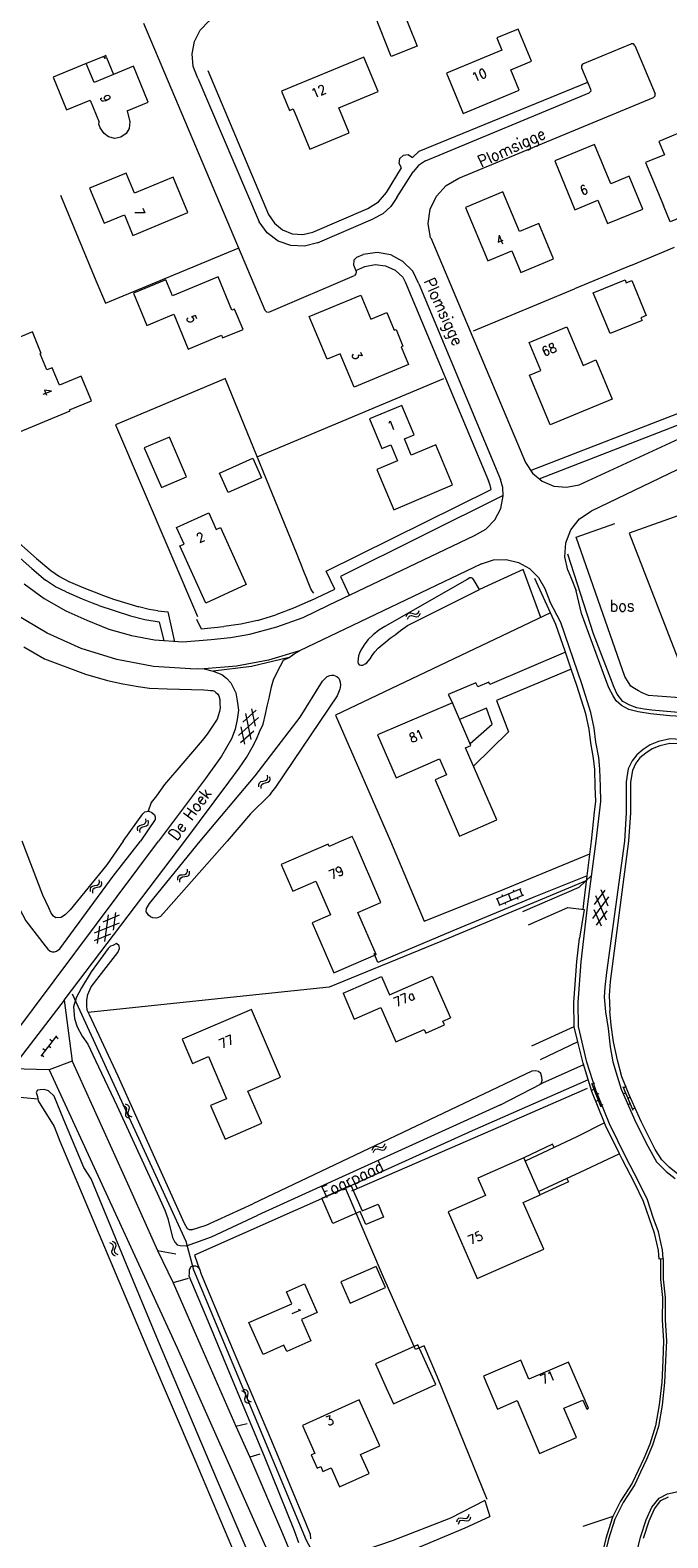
# Model space of a CAD drawing. Header units: metres. Extents: x 189705 to 199106, y 581686 to 588448.
# Tile 170 of 256: x 194497 to 194606, y 583380 to 583639. Entities that reach past the tile are written whole.
import ezdxf

# ---------------------------------------------------------------- set-up
doc = ezdxf.new("R2010")
doc.units = ezdxf.units.M
doc.layers.add('B-WA-OG-GBKN-G', color=7, linetype='Continuous', lineweight=18)
doc.styles.add('Style-STANDARD', font='STANDARD.shx')

msp = doc.modelspace()

# ---------------------------------------------------------------- linework, layer by layer
at = {"layer": 'B-WA-OG-GBKN-G'}
for p, q in [((194561.453, 583538.626), (194561.62, 583538.998)), ((194561.62, 583538.998), (194561.853, 583539.228)), ((194561.662, 583538.176), (194561.832, 583538.546)), ((194561.832, 583538.546), (194562.068, 583538.775)), ((194561.853, 583539.228), (194562.19, 583539.264)), ((194562.068, 583538.775), (194562.392, 583538.811)), ((194562.19, 583539.264), (194562.582, 583539.157)), ((194562.392, 583538.811), (194562.794, 583538.708)), ((194562.582, 583539.157), (194562.976, 583539.051)), ((194562.794, 583538.708), (194563.187, 583538.599)), ((194562.976, 583539.051), (194563.304, 583539.084)), ((194563.187, 583538.599), (194563.514, 583538.632)), ((194563.304, 583539.084), (194563.546, 583539.318)), ((194563.514, 583538.632), (194563.756, 583538.867)), ((194563.546, 583539.318), (194563.715, 583539.69)), ((194563.756, 583538.867), (194563.925, 583539.24)), ((194535.643, 583522.533), (194533.36, 583520.505)), ((194535.543, 583519.781), (194534.929, 583522.77)), ((194536.034, 583521.262), (194532.598, 583518.209)), ((194533.703, 583516.697), (194533.088, 583519.685)), ((194534.779, 583517.483), (194533.852, 583521.986)), ((194535.269, 583518.96), (194532.989, 583516.934)), ((194536.106, 583509.755), (194536.204, 583510.067)), ((194536.134, 583509.348), (194536.106, 583509.755)), ((194536.204, 583510.067), (194536.484, 583510.258)), ((194536.484, 583510.258), (194536.88, 583510.349)), ((194536.506, 583509.456), (194536.606, 583509.769)), ((194536.531, 583509.05), (194536.506, 583509.456)), ((194536.606, 583509.769), (194536.875, 583509.953)), ((194536.875, 583509.953), (194537.278, 583510.052)), ((194536.88, 583510.349), (194537.278, 583510.441)), ((194537.278, 583510.441), (194537.551, 583510.624)), ((194537.278, 583510.052), (194537.677, 583510.141)), ((194537.551, 583510.624), (194537.655, 583510.944)), ((194537.655, 583510.944), (194537.629, 583511.352)), ((194537.677, 583510.141), (194537.95, 583510.324)), ((194537.95, 583510.324), (194538.052, 583510.646)), ((194538.052, 583510.646), (194538.026, 583511.054)), ((194515.255, 583502.174), (194515.33, 583502.492)), ((194515.31, 583501.77), (194515.255, 583502.174)), ((194515.33, 583502.492), (194515.595, 583502.702)), ((194515.595, 583502.702), (194515.985, 583502.82)), ((194515.674, 583501.904), (194515.752, 583502.223)), ((194515.727, 583501.5), (194515.674, 583501.904)), ((194515.752, 583502.223), (194516.008, 583502.426)), ((194515.985, 583502.82), (194516.375, 583502.94)), ((194516.008, 583502.426), (194516.403, 583502.552)), ((194516.375, 583502.94), (194516.635, 583503.141)), ((194516.403, 583502.552), (194516.794, 583502.668)), ((194516.635, 583503.141), (194516.716, 583503.468)), ((194516.716, 583503.468), (194516.662, 583503.873)), ((194516.794, 583502.668), (194517.054, 583502.87)), ((194517.054, 583502.87), (194517.133, 583503.198)), ((194517.133, 583503.198), (194517.079, 583503.603)), ((194522.172, 583493.324), (194522.181, 583493.731)), ((194522.181, 583493.731), (194522.306, 583494.033)), ((194522.306, 583494.033), (194522.602, 583494.198)), ((194522.552, 583493.397), (194522.68, 583493.7)), ((194522.602, 583494.198), (194523.006, 583494.252)), ((194522.68, 583493.7), (194522.965, 583493.859)), ((194522.965, 583493.859), (194523.375, 583493.92)), ((194523.006, 583494.252), (194523.41, 583494.307)), ((194523.375, 583493.92), (194523.78, 583493.972)), ((194523.41, 583494.307), (194523.699, 583494.465)), ((194523.699, 583494.465), (194523.832, 583494.774)), ((194523.78, 583493.972), (194524.069, 583494.13)), ((194523.832, 583494.774), (194523.843, 583495.183)), ((194524.069, 583494.13), (194524.2, 583494.441)), ((194524.2, 583494.441), (194524.211, 583494.849)), ((194507.143, 583491.782), (194507.241, 583492.094)), ((194507.17, 583491.375), (194507.143, 583491.782)), ((194507.241, 583492.094), (194507.521, 583492.285)), ((194507.521, 583492.285), (194507.918, 583492.375)), ((194507.543, 583491.483), (194507.643, 583491.796)), ((194507.567, 583491.076), (194507.543, 583491.483)), ((194507.643, 583491.796), (194507.913, 583491.98)), ((194507.913, 583491.98), (194508.316, 583492.077)), ((194507.918, 583492.375), (194508.316, 583492.466)), ((194508.316, 583492.466), (194508.59, 583492.649)), ((194508.316, 583492.077), (194508.714, 583492.166)), ((194508.59, 583492.649), (194508.694, 583492.969)), ((194508.694, 583492.969), (194508.668, 583493.377)), ((194508.714, 583492.166), (194508.988, 583492.349)), ((194508.988, 583492.349), (194509.09, 583492.67)), ((194509.09, 583492.67), (194509.065, 583493.078)), ((194522.54, 583492.99), (194522.552, 583493.397)), ((194581.166, 583491.831), (194576.932, 583490.032)), ((194580.014, 583491.341), (194579.896, 583491.617)), ((194581.451, 583490.648), (194580.982, 583491.753)), ((194593.856, 583489.144), (194595.679, 583491.59)), ((194594.931, 583491.678), (194596.139, 583488.877)), ((194577.586, 583489.006), (194577.117, 583490.11)), ((194581.635, 583490.727), (194577.402, 583488.927)), ((194578.083, 583490.521), (194577.966, 583490.797)), ((194578.578, 583489.101), (194578.46, 583489.377)), ((194579.519, 583489.827), (194579.049, 583490.931)), ((194580.692, 583490), (194580.575, 583490.276)), ((194593.574, 583486.735), (194596.319, 583490.421)), ((194594.037, 583490.69), (194595.857, 583486.468)), ((194512.065, 583485.934), (194507.816, 583484.181)), ((194512.113, 583487.263), (194509.291, 583486.098)), ((194509.636, 583482.778), (194510.242, 583487.336)), ((194511.113, 583484.697), (194511.517, 583487.721)), ((194593.755, 583488.284), (194594.962, 583485.482)), ((194594.215, 583485.57), (194596.039, 583488.019)), ((194510.585, 583484.011), (194507.765, 583482.849)), ((194508.362, 583482.389), (194508.764, 583485.413)), ((194501.326, 583466.513), (194498.599, 583463.06)), ((194500.583, 583465.571), (194500.19, 583465.881)), ((194501.595, 583466.046), (194501.203, 583466.356)), ((194499.116, 583462.907), (194498.723, 583463.217)), ((194499.343, 583464.002), (194498.951, 583464.312)), ((194500.355, 583464.477), (194499.963, 583464.787)), ((194593.325, 583458.415), (194594.908, 583454.31)), ((194593.863, 583458.408), (194593.397, 583458.228)), ((194598.725, 583457.806), (194600.423, 583453.746)), ((194599.264, 583457.814), (194598.803, 583457.621)), ((194513.149, 583454.839), (194513.523, 583454.679)), ((194593.757, 583457.295), (194593.29, 583457.115)), ((194594.477, 583455.429), (194594.01, 583455.249)), ((194594.583, 583456.542), (194594.117, 583456.362)), ((194599.188, 583456.699), (194598.727, 583456.506)), ((194599.96, 583454.853), (194599.499, 583454.661)), ((194600.036, 583455.969), (194599.574, 583455.776)), ((194512.702, 583454.621), (194513.076, 583454.458)), ((194513.076, 583454.458), (194513.309, 583454.227)), ((194513.256, 583453.5), (194513.155, 583453.105)), ((194513.155, 583453.105), (194513.194, 583452.778)), ((194513.194, 583452.778), (194513.434, 583452.541)), ((194513.351, 583453.904), (194513.256, 583453.5)), ((194513.309, 583454.227), (194513.351, 583453.904)), ((194513.434, 583452.541), (194513.81, 583452.38)), ((194513.523, 583454.679), (194513.757, 583454.451)), ((194513.701, 583453.72), (194513.603, 583453.324)), ((194513.603, 583453.324), (194513.642, 583452.997)), ((194513.642, 583452.997), (194513.88, 583452.76)), ((194513.801, 583454.115), (194513.701, 583453.72)), ((194513.757, 583454.451), (194513.801, 583454.115)), ((194513.88, 583452.76), (194514.256, 583452.598)), ((194595.303, 583454.676), (194594.836, 583454.496)), ((194600.807, 583454.124), (194600.346, 583453.931)), ((194555.588, 583446.896), (194555.75, 583447.27)), ((194555.75, 583447.27), (194555.979, 583447.503)), ((194555.969, 583446.822), (194556.201, 583447.054)), ((194555.979, 583447.503), (194556.315, 583447.545)), ((194556.201, 583447.054), (194556.524, 583447.094)), ((194556.315, 583447.545), (194556.709, 583447.444)), ((194556.524, 583447.094), (194556.928, 583446.997)), ((194556.709, 583447.444), (194557.105, 583447.343)), ((194557.105, 583447.343), (194557.432, 583447.381)), ((194557.432, 583447.381), (194557.671, 583447.618)), ((194557.649, 583446.932), (194557.887, 583447.171)), ((194557.671, 583447.618), (194557.834, 583447.993)), ((194557.887, 583447.171), (194558.051, 583447.546)), ((194555.804, 583446.449), (194555.969, 583446.822)), ((194556.928, 583446.997), (194557.322, 583446.894)), ((194557.322, 583446.894), (194557.649, 583446.932)), ((194510.431, 583431.01), (194510.795, 583430.828)), ((194510.795, 583430.828), (194511.016, 583430.585)), ((194510.924, 583429.861), (194510.801, 583429.472)), ((194510.801, 583429.472), (194510.823, 583429.144)), ((194510.823, 583429.144), (194511.05, 583428.894)), ((194510.888, 583431.204), (194511.254, 583431.024)), ((194511.041, 583430.259), (194510.924, 583429.861)), ((194511.016, 583430.585), (194511.041, 583430.259)), ((194511.05, 583428.894), (194511.416, 583428.713)), ((194511.254, 583431.024), (194511.476, 583430.784)), ((194511.38, 583430.057), (194511.26, 583429.667)), ((194511.26, 583429.667), (194511.282, 583429.338)), ((194511.282, 583429.338), (194511.507, 583429.088)), ((194511.501, 583430.446), (194511.38, 583430.057)), ((194511.476, 583430.784), (194511.501, 583430.446)), ((194511.507, 583429.088), (194511.873, 583428.907)), ((194533.548, 583405.77), (194533.932, 583405.632)), ((194533.932, 583405.632), (194534.179, 583405.418)), ((194533.116, 583405.525), (194533.499, 583405.385)), ((194533.499, 583405.385), (194533.745, 583405.169)), ((194533.735, 583404.44), (194533.658, 583404.039)), ((194533.658, 583404.039), (194533.717, 583403.715)), ((194533.717, 583403.715), (194533.97, 583403.493)), ((194533.807, 583404.848), (194533.735, 583404.44)), ((194533.745, 583405.169), (194533.807, 583404.848)), ((194533.97, 583403.493), (194534.355, 583403.354)), ((194534.167, 583404.686), (194534.092, 583404.284)), ((194534.092, 583404.284), (194534.151, 583403.961)), ((194534.151, 583403.961), (194534.403, 583403.737)), ((194534.243, 583405.086), (194534.167, 583404.686)), ((194534.179, 583405.418), (194534.243, 583405.086)), ((194534.403, 583403.737), (194534.787, 583403.598)), ((194570.17, 583382.951), (194570.295, 583383.339)), ((194570.295, 583383.339), (194570.502, 583383.593)), ((194570.427, 583382.527), (194570.556, 583382.913)), ((194570.502, 583383.593), (194570.833, 583383.666)), ((194570.556, 583382.913), (194570.765, 583383.167)), ((194570.765, 583383.167), (194571.083, 583383.238)), ((194570.833, 583383.666), (194571.234, 583383.603)), ((194571.083, 583383.238), (194571.494, 583383.179)), ((194571.234, 583383.603), (194571.638, 583383.54)), ((194571.494, 583383.179), (194571.896, 583383.114)), ((194571.638, 583383.54), (194571.96, 583383.608)), ((194571.896, 583383.114), (194572.218, 583383.182)), ((194571.96, 583383.608), (194572.175, 583383.867)), ((194572.175, 583383.867), (194572.303, 583384.255)), ((194572.218, 583383.182), (194572.433, 583383.442)), ((194572.433, 583383.442), (194572.56, 583383.831))]:
    msp.add_line(p, q, dxfattribs=at)
at = {"layer": 'B-WA-OG-GBKN-G', "flags": 128}
for points in [[(194525.641, 583631.258), (194524.838, 583633.27), (194524.632, 583635.426), (194525.039, 583637.554), (194526.027, 583639.482), (194527.516, 583641.055), (194529.386, 583642.148)], [(194560.504, 583643.83), (194563.338, 583636.721), (194558.893, 583634.949), (194556.058, 583642.058), (194560.504, 583643.83)], [(194516.252, 583640.689), (194537.138, 583591.343)], [(194571.244, 583625.154), (194580.902, 583629.161), (194579.435, 583632.692), (194583.03, 583634.186), (194580.743, 583639.689), (194577.052, 583638.16), (194577.932, 583636.038), (194568.373, 583632.077), (194571.244, 583625.154)], [(194591.838, 583633.69), (194600.125, 583637.116)], [(194600.802, 583636.874), (194600.525, 583637.168), (194600.125, 583637.116)], [(194600.802, 583636.874), (194604.282, 583628.565)], [(194506.44, 583633.743), (194500.725, 583631.401), (194503.027, 583625.793), (194507.109, 583627.468), (194508.678, 583623.646)], [(194509.475, 583634.987), (194506.44, 583633.743)], [(194511.095, 583631.878), (194507.777, 583630.508), (194506.44, 583633.743)], [(194509.892, 583634.812), (194509.771, 583635.108), (194509.475, 583634.987)], [(194509.475, 583634.987), (194509.596, 583634.691), (194509.892, 583634.812)], [(194509.892, 583634.812), (194511.095, 583631.878)], [(194544.858, 583619.033), (194551.642, 583621.856), (194549.854, 583626.123), (194556.658, 583628.92), (194554.182, 583634.867), (194540.009, 583629.005), (194541.384, 583625.679), (194542.003, 583625.935), (194544.858, 583619.033)], [(194513.457, 583625.619), (194517.079, 583627.115), (194514.543, 583633.303), (194511.095, 583631.878)], [(194525.641, 583631.258), (194536.176, 583606.522)], [(194527.314, 583632.547), (194537.802, 583607.776)], [(194591.838, 583633.69), (194591.581, 583633.406), (194591.599, 583633.023)], [(194591.599, 583633.023), (194593.145, 583629.358)], [(194562.539, 583617.619), (194563.669, 583618.668), (194592.674, 583630.532)], [(194564.798, 583616.996), (194592.935, 583628.702)], [(194593.145, 583629.358), (194593.188, 583628.983), (194592.935, 583628.702)], [(194604.003, 583627.916), (194604.264, 583628.188), (194604.282, 583628.565)], [(194570.501, 583614.04), (194604.003, 583627.916)], [(194513.457, 583625.619), (194513.93, 583623.711), (194513.793, 583622.602), (194513.289, 583621.703), (194512.376, 583621.097), (194511.345, 583620.863), (194510.279, 583621.123), (194509.505, 583621.708), (194508.817, 583622.703), (194508.578, 583623.323), (194508.678, 583623.646)], [(194610.755, 583612.51), (194617.314, 583615.228), (194614.972, 583620.904), (194615.618, 583621.17), (194614.076, 583624.908), (194610.378, 583623.381), (194610.645, 583622.734), (194604.903, 583620.363), (194605.862, 583618.048), (194602.642, 583616.715), (194605.697, 583609.335)], [(194593.854, 583619.81), (194587.001, 583616.996), (194590.453, 583608.615), (194594.406, 583610.241), (194596.058, 583606.223), (194602.147, 583608.716), (194599.828, 583614.365), (194596.629, 583613.052), (194593.854, 583619.81)], [(194558.076, 583611.597), (194560.677, 583615.837)], [(194560.677, 583615.837), (194560.231, 583616.573), (194560.344, 583617.426), (194560.966, 583618.021), (194561.823, 583618.097), (194562.539, 583617.619)], [(194564.798, 583616.996), (194563.598, 583616.195), (194562.631, 583615.124)], [(194514.464, 583604.206), (194523.886, 583608.111), (194521.356, 583614.211), (194514.709, 583611.474), (194513.299, 583614.9), (194507.013, 583612.312), (194509.494, 583606.285), (194513.012, 583607.733), (194514.464, 583604.206)], [(194559.874, 583610.693), (194562.631, 583615.124)], [(194565.626, 583603.798), (194565.247, 583606.254), (194565.608, 583608.712), (194566.676, 583610.955), (194568.356, 583612.785), (194570.501, 583614.04)], [(194755.114, 583613.969), (194646.767, 583576.991), (194638.987, 583574.902), (194612.466, 583565.973), (194593.263, 583556.77)], [(194501.98, 583611.13), (194508.08, 583596.45)], [(194554.879, 583608.797), (194556.702, 583609.941), (194558.076, 583611.597)], [(194559.874, 583610.693), (194558.818, 583609.151), (194557.428, 583607.902), (194555.783, 583607.016)], [(194586.793, 583600.151), (194584.272, 583606.236), (194580.948, 583604.852), (194578.102, 583611.685), (194571.634, 583609.011), (194575.47, 583599.799), (194579.64, 583601.522), (194581.171, 583597.815), (194586.793, 583600.151)], [(194610.755, 583612.51), (194612.295, 583608.788), (194606.854, 583606.538), (194605.697, 583609.335)], [(194545.406, 583604.768), (194554.879, 583608.797)], [(194546.216, 583602.928), (194543.955, 583602.34), (194541.621, 583602.445), (194539.421, 583603.232), (194537.551, 583604.633), (194536.176, 583606.522)], [(194537.802, 583607.776), (194538.797, 583606.28), (194540.194, 583605.149), (194541.865, 583604.488), (194543.657, 583604.357), (194545.406, 583604.768)], [(194546.216, 583602.928), (194555.783, 583607.016)], [(194565.675, 583603.776), (194581.953, 583565.137)], [(194468.587, 583600.5), (194482.348, 583567.748), (194484.785, 583562.925), (194485.419, 583561.684), (194486.049, 583560.531), (194486.749, 583559.483), (194487.989, 583557.95), (194490.385, 583555.388), (194493.331, 583552.64), (194497.851, 583548.615), (194500.323, 583546.554)], [(194509.72, 583592.52), (194532.574, 583602.002)], [(194552.975, 583600.476), (194552.443, 583599.916), (194552.414, 583599.145)], [(194552.975, 583600.476), (194554.078, 583600.914)], [(194563.632, 583595.886), (194562.571, 583598.023), (194560.903, 583599.73), (194558.792, 583600.842), (194556.441, 583601.249), (194554.078, 583600.914)], [(194600.1, 583599.02), (194607.59, 583602.15)], [(194552.414, 583599.145), (194552.869, 583597.968)], [(194552.869, 583597.968), (194552.801, 583597.564), (194552.575, 583597.325)], [(194552.799, 583598.147), (194554.369, 583598.819)], [(194554.369, 583598.819), (194556.131, 583599.189), (194557.921, 583598.983), (194559.553, 583598.223), (194560.862, 583596.986)], [(194600.1, 583599.02), (194590.39, 583594.98)], [(194508.08, 583596.45), (194509.72, 583592.52)], [(194520.097, 583596.554), (194514.563, 583594.256), (194516.861, 583588.722), (194521.482, 583590.641), (194523.972, 583584.646), (194529.7, 583587.025), (194529.891, 583586.563), (194533.396, 583588.019), (194531.945, 583591.508), (194531.483, 583591.316), (194529.099, 583597.049), (194521.256, 583593.777), (194520.097, 583596.554)], [(194537.825, 583591.019), (194552.541, 583597.311)], [(194560.862, 583596.986), (194561.258, 583596.187), (194575.632, 583561.987)], [(194563.632, 583595.886), (194577.699, 583562.211)], [(194573.017, 583587.759), (194590.39, 583594.98)], [(194596.512, 583587.315), (194593.636, 583594.342), (194599.099, 583596.578), (194599.314, 583596.053), (194600.252, 583596.437), (194602.72, 583590.409), (194601.829, 583590.044), (194602.023, 583589.571), (194596.512, 583587.315)], [(194544.791, 583590.223), (194553.665, 583593.932), (194555.388, 583589.787), (194558.124, 583590.924), (194559.405, 583587.885), (194559.71, 583588.014), (194560.906, 583585.161), (194560.601, 583585.034), (194561.874, 583581.987), (194552.519, 583578.071), (194550.098, 583583.853), (194547.852, 583582.912), (194544.791, 583590.223)], [(194537.138, 583591.343), (194537.423, 583591.057), (194537.825, 583591.019)], [(194501.824, 583578.455), (194500.592, 583581.438), (194499.667, 583581.056), (194498.522, 583583.83), (194498.706, 583583.906), (194497.171, 583587.623), (194490.682, 583584.913), (194492.196, 583581.21), (194492.473, 583581.325), (194493.621, 583578.554), (194490.379, 583577.211), (194490.962, 583575.742), (194490.469, 583574.862), (194490.279, 583573.868), (194490.481, 583572.914), (194491.03, 583572.072), (194491.849, 583571.491), (194492.82, 583571.238), (194493.457, 583569.81), (194503.655, 583574.023), (194503.575, 583574.217)], [(194582.618, 583585.786), (194589.091, 583588.496), (194591.87, 583581.849), (194594.082, 583582.774), (194596.903, 583576.025), (194586.247, 583571.597), (194582.674, 583580.175), (194584.618, 583580.985), (194582.618, 583585.786)], [(194582.84, 583563.754), (194610.095, 583574.322), (194639.519, 583584.501), (194640.023, 583583.029), (194641.604, 583582.126), (194645.066, 583583.16)], [(194503.575, 583574.217), (194507.349, 583575.754), (194505.573, 583580.003), (194501.824, 583578.455)], [(194530.355, 583579.568), (194511.442, 583571.632), (194525.546, 583538.654)], [(194545.552, 583542.689), (194545.354, 583542.971), (194545.056, 583543.434), (194544.811, 583543.997), (194544.591, 583544.534), (194544.299, 583545.327), (194543.982, 583546.094), (194543.64, 583546.938), (194543.396, 583547.578), (194543.005, 583548.55), (194542.713, 583549.317), (194530.401, 583579.457)], [(194535.845, 583566.129), (194567.933, 583579.588)], [(194584.304, 583562.323), (194610.762, 583572.593), (194630.035, 583579.274), (194630.798, 583577.105)], [(194591.198, 583561.313), (194608.346, 583569.186), (194630.901, 583577.088), (194641.175, 583579.906), (194644.772, 583580.966)], [(194475.206, 583574.145), (194477.335, 583575.007), (194480.959, 583566.464), (194481.439, 583565.5), (194483.861, 583560.764), (194484.74, 583559.19), (194485.446, 583558.144), (194486.763, 583556.566), (194487.779, 583555.434), (194490.09, 583553.135), (194491.679, 583551.689), (194497.088, 583546.921), (194499.44, 583544.904)], [(194569.45, 583561.274), (194566.547, 583568.184), (194562.321, 583566.417), (194561.164, 583569.185), (194562.806, 583569.872), (194560.693, 583574.948), (194555.153, 583572.626), (194557.28, 583567.545), (194558.804, 583568.183), (194559.964, 583565.412), (194556.407, 583563.923), (194559.31, 583557.014), (194569.45, 583561.274)], [(194516.421, 583567.666), (194519.363, 583560.842), (194523.671, 583562.698), (194520.729, 583569.523), (194516.421, 583567.666)], [(194536.57, 583562.53), (194530.863, 583559.966), (194529.355, 583563.323), (194535.062, 583565.887), (194536.57, 583562.53)], [(194581.953, 583565.137), (194583.168, 583563.319), (194584.858, 583561.933), (194586.878, 583561.097), (194589.054, 583560.885), (194591.198, 583561.313)], [(194524.378, 583529.63), (194517.981, 583530.067), (194511.679, 583531.247), (194505.557, 583533.154), (194499.699, 583535.762), (194494.185, 583539.035), (194489.091, 583542.928), (194484.485, 583547.389), (194480.431, 583552.356), (194476.984, 583557.763), (194474.19, 583563.534)], [(194544.943, 583541.373), (194549.177, 583543.378), (194547.694, 583546.437), (194576.073, 583560.514), (194575.886, 583561.219), (194575.61, 583561.972)], [(194578.148, 583559.425), (194578.078, 583560.843), (194577.699, 583562.211)], [(194623.503, 583561.395), (194599.791, 583552.963), (194610.847, 583524.493)], [(194578.158, 583559.437), (194550.165, 583545.551), (194551.668, 583542.302)], [(194573.216, 583552.559), (194575.143, 583553.669), (194576.682, 583555.274), (194577.711, 583557.245), (194578.148, 583559.425)], [(194533.953, 583544.129), (194527.003, 583540.972), (194522.545, 583550.787), (194523.249, 583551.106), (194521.952, 583553.962), (194527.493, 583556.479), (194528.79, 583553.624), (194529.495, 583553.944), (194533.953, 583544.129)], [(194589.284, 583546.608), (194588.744, 583548.939), (194588.919, 583551.326), (194589.791, 583553.554), (194591.284, 583555.425), (194593.263, 583556.77)], [(194610.847, 583524.493), (194603.148, 583525.08), (194602.037, 583525.53), (194601.408, 583525.896), (194600.703, 583526.289), (194600.1, 583526.68), (194599.678, 583527.296), (194599.085, 583528.348), (194590.684, 583552.298), (194597.331, 583554.673)], [(194548.078, 583540.593), (194573.216, 583552.559)], [(194574.398, 583547.728), (194576.473, 583548.393), (194578.65, 583548.474), (194580.768, 583547.964), (194582.67, 583546.902), (194584.215, 583545.367), (194585.289, 583543.471)], [(194611.789, 583522.067), (194607.598, 583522.186), (194603.716, 583522.529), (194602.373, 583522.703), (194601.132, 583522.952), (194599.92, 583523.429), (194598.736, 583524.059), (194597.739, 583525.295), (194597.199, 583526.447), (194593.665, 583535.679), (194589.276, 583549.391)], [(194500.323, 583546.554), (194501.828, 583545.523), (194503.444, 583544.676)], [(194574.398, 583547.728), (194543.101, 583532.726)], [(194584.638, 583538.498), (194581.598, 583546.728), (194574.072, 583543.292)], [(194589.284, 583546.608), (194589.814, 583545.272)], [(194495.739, 583544.283), (194499.179, 583541.736), (194502.913, 583539.645)], [(194502.977, 583542.895), (194501.137, 583543.773), (194499.44, 583544.904)], [(194503.444, 583544.676), (194506.291, 583543.447), (194507.794, 583542.887), (194509.406, 583542.287)], [(194571.94, 583545.004), (194557.782, 583536.949), (194556.78, 583536.279), (194555.776, 583535.482), (194554.925, 583534.683), (194554.329, 583533.981), (194553.937, 583533.327), (194553.675, 583532.848), (194553.439, 583532.369), (194553.279, 583531.889), (194553.135, 583530.849), (194553.18, 583530.543), (194553.355, 583530.337), (194553.658, 583530.256), (194554.015, 583530.276), (194554.399, 583530.498), (194554.707, 583530.696), (194554.941, 583530.972), (194555.252, 583531.374), (194555.617, 583531.952), (194556.085, 583532.58), (194556.629, 583533.207), (194557.299, 583533.806), (194557.942, 583534.303), (194558.714, 583534.901), (194559.588, 583535.497), (194560.464, 583536.245), (194561.698, 583537.089), (194574.072, 583543.292), (194573.131, 583544.832), (194572.908, 583545.192), (194572.682, 583545.322), (194572.402, 583545.327), (194571.94, 583545.004)], [(194586.289, 583539.283), (194583.571, 583545.189)], [(194585.289, 583543.471), (194586.177, 583541.242)], [(194589.814, 583545.272), (194590.702, 583543.043)], [(194611.979, 583521.276), (194606.776, 583521.59), (194603.503, 583521.897), (194601.349, 583522.237), (194599.754, 583522.644), (194598.47, 583523.326), (194597.568, 583524.154), (194597.074, 583525.001), (194596.334, 583526.36), (194595.409, 583528.84), (194591.613, 583539.144), (194590.702, 583543.043)], [(194502.977, 583542.895), (194505.744, 583541.697), (194507.448, 583541.031), (194508.526, 583540.603)], [(194508.597, 583540.561), (194514.068, 583538.765)], [(194509.42, 583542.24), (194511.137, 583541.657), (194515.453, 583540.298)], [(194534.563, 583535.642), (194539.222, 583536.851), (194543.741, 583538.506), (194548.078, 583540.593)], [(194544.943, 583541.373), (194542.062, 583540.082), (194539.041, 583538.921)], [(194594.105, 583500), (194594.688, 583504.911), (194594.949, 583506.864), (194594.863, 583509.407), (194594.76, 583512.407), (194594.563, 583514.393), (194594.098, 583517.043), (194593.782, 583519.437), (194593.216, 583522.166), (194591.645, 583527.071), (194588.03, 583537.601), (194586.177, 583541.242)], [(194502.913, 583539.645), (194506.558, 583538.007)], [(194506.558, 583538.007), (194510.305, 583536.49), (194514.186, 583535.359), (194518.162, 583534.627)], [(194514.068, 583538.765), (194516.481, 583538.115), (194518.949, 583537.716)], [(194518.719, 583539.608), (194517.231, 583539.845), (194515.453, 583540.298)], [(194518.719, 583539.608), (194520.453, 583539.464), (194521.609, 583534.315)], [(194525.405, 583538.219), (194526.204, 583536.55), (194530.097, 583536.942)], [(194535.871, 583537.949), (194533.005, 583537.327), (194530.097, 583536.942)], [(194535.871, 583537.949), (194539.041, 583538.921)], [(194586.289, 583539.283), (194549.327, 583521.711), (194558.779, 583500)], [(194588.851, 583532.508), (194587.221, 583537.258), (194586.289, 583539.283)], [(194518.949, 583537.716), (194519.767, 583534.447)], [(194527.916, 583534.705), (194531.256, 583535.058), (194534.563, 583535.642)], [(194495.725, 583533.409), (194499.275, 583531.395), (194506.321, 583528.713), (194510.09, 583527.661), (194512.723, 583527.084), (194515.333, 583526.635), (194517.335, 583526.348), (194520.357, 583526.223), (194526.63, 583526.045), (194527.366, 583525.982), (194527.797, 583525.924), (194528.179, 583525.943), (194528.507, 583525.811), (194528.732, 583525.578), (194528.982, 583525.346), (194529.256, 583525.036), (194529.423, 583524.373), (194529.411, 583523.61), (194529.451, 583522.949), (194529.364, 583522.29), (194528.936, 583520.975), (194528.364, 583520.146), (194527.79, 583519.266), (194527.218, 583518.436), (194526.386, 583517.306), (194523.071, 583513.446), (194519.885, 583509.737), (194518.532, 583507.827), (194517.573, 583506.648), (194517.09, 583505.166)], [(194518.162, 583534.627), (194523.042, 583534.287), (194527.916, 583534.705)], [(194543.101, 583532.726), (194537.752, 583531.119), (194532.261, 583530.092), (194526.693, 583529.656)], [(194541.328, 583531.614), (194542.179, 583532.227), (194543.101, 583532.726)], [(194543.101, 583532.726), (194542.969, 583532.663)], [(194523.391, 583500), (194530.97, 583510.166), (194532.738, 583512.577), (194533.987, 583514.387), (194534.981, 583516.15), (194535.715, 583517.535), (194536.219, 583518.798), (194536.85, 583520.135), (194537.234, 583521.882), (194537.562, 583523.249), (194537.914, 583524.616), (194538.302, 583526.566), (194538.651, 583527.755), (194539.31, 583529.193), (194540.358, 583531.133), (194541.328, 583531.614)], [(194541.328, 583531.614), (194534.871, 583530.029), (194528.271, 583529.229)], [(194588.851, 583532.508), (194575.863, 583526.947), (194575.667, 583527.382), (194573.799, 583526.574), (194573.429, 583527.24), (194568.695, 583525.233), (194569.4, 583523.81)], [(194589.842, 583529.621), (194588.851, 583532.508)], [(194528.271, 583529.229), (194529.773, 583528.662), (194530.551, 583528.065), (194531.3, 583527.265), (194532.161, 583525.523), (194532.367, 583524.147), (194532.596, 583522.568), (194532.391, 583520.944), (194532.06, 583519.298), (194531.397, 583517.631), (194529.697, 583514.634), (194526.941, 583510.816), (194518.884, 583500)], [(194524.378, 583529.63), (194525.534, 583529.736), (194526.693, 583529.656)], [(194526.022, 583500), (194535.511, 583511.236), (194543.222, 583521.327), (194547.084, 583527.516), (194547.601, 583528.067), (194547.885, 583528.342), (194548.319, 583528.513), (194548.625, 583528.559), (194548.93, 583528.554), (194549.234, 583528.473), (194549.511, 583528.341), (194549.812, 583528.082), (194549.984, 583527.749), (194550.13, 583527.34), (194550.172, 583526.831), (194550.034, 583526.147), (194549.584, 583525.036), (194538.96, 583509.274), (194538.286, 583508.446), (194537.921, 583507.918), (194534.667, 583504.693), (194530.657, 583500)], [(194526.693, 583529.656), (194528.271, 583529.229)], [(194589.842, 583529.621), (194576.987, 583524.184), (194579.034, 583518.813), (194573.015, 583512.934)], [(194593.321, 583500), (194593.817, 583505.014), (194594.07, 583506.907), (194593.987, 583509.377), (194593.884, 583512.349), (194593.694, 583514.274), (194593.231, 583516.91), (194592.916, 583519.291), (194592.367, 583521.943), (194590.812, 583526.795), (194589.842, 583529.621)], [(194577.02, 583503.67), (194571.66, 583516.07), (194572.6, 583516.45), (194569.4, 583523.81), (194556.55, 583518.29), (194559.73, 583510.93), (194567.21, 583514.16), (194568.4, 583511.4), (194566.43, 583510.55), (194570.6, 583500.89), (194577.02, 583503.67)], [(194572.453, 583516.789), (194576.26, 583520.129), (194575.264, 583522.916), (194570.636, 583520.968)], [(194609.652, 583517.437), (194606.863, 583517.598), (194604.823, 583517.148), (194603.416, 583516.561), (194602.209, 583515.793), (194601.101, 583514.871), (194600.322, 583513.816), (194599.639, 583512.429), (194599.272, 583510.199), (194599.262, 583504.887), (194598.986, 583500)], [(194609.615, 583516.675), (194606.825, 583516.811), (194605.072, 583516.428), (194603.769, 583515.884), (194602.659, 583515.177), (194601.659, 583514.345), (194600.974, 583513.419), (194600.371, 583512.194), (194600.033, 583510.136), (194600.022, 583504.869), (194599.688, 583500)], [(194512.766, 583500), (194516.144, 583504.714), (194516.531, 583505.064), (194517.168, 583505.181), (194517.698, 583504.969), (194518.174, 583504.554), (194518.296, 583504.222), (194518.288, 583503.765), (194515.772, 583500)], [(194432.6, 583377.706), (194434.379, 583380.494), (194436.082, 583383.283), (194437.035, 583385.4), (194438.483, 583388.169), (194440.484, 583391.944), (194442.767, 583395.892), (194445.104, 583400.042), (194447.172, 583403.358), (194449.837, 583407.324), (194453.623, 583412.896), (194459.309, 583420.897), (194464.519, 583427.891), (194471.73, 583437.288), (194476.626, 583443.754), (194484.074, 583453.629), (194490.169, 583461.75), (194518.884, 583500)], [(194489.729, 583500), (194493.279, 583491.503), (194496.03, 583486.293), (194499.356, 583481.987), (194499.829, 583481.419), (194500.23, 583481.107), (194500.558, 583480.999), (194500.964, 583480.966), (194501.322, 583481.112), (194501.863, 583481.483), (194502.514, 583482.361), (194511.036, 583493.969), (194515.772, 583500)], [(194512.766, 583500), (194509.954, 583495.946), (194503.637, 583488.185), (194502.886, 583487.411), (194502.114, 583486.866), (194501.224, 583486.857), (194500.797, 583487.12), (194500.4, 583487.661), (194499.984, 583488.532), (194498.982, 583490.711), (194495.411, 583500)], [(194502.654, 583472.648), (194523.391, 583500)], [(194530.657, 583500), (194520.154, 583488.158), (194519.219, 583487.057), (194518.706, 583486.838), (194518.273, 583486.77), (194517.893, 583486.802), (194517.49, 583486.987), (194517.114, 583487.274), (194516.941, 583487.557), (194516.743, 583487.865), (194516.779, 583488.424), (194517.329, 583489.303), (194526.022, 583500)], [(194550.266, 583500), (194548.19, 583499.1), (194548.01, 583499.51), (194539.98, 583496.02), (194541.97, 583491.44), (194545.92, 583493.16), (194548.45, 583487.35), (194545.26, 583485.96), (194548.99, 583477.38), (194556.27, 583480.51), (194553.12, 583487.74), (194557.11, 583489.49)], [(194552.541, 583500), (194552.18, 583500.83), (194550.266, 583500)], [(194557.11, 583489.49), (194552.541, 583500)], [(194558.779, 583500), (194564.562, 583486.24), (194577.336, 583491.365), (194593.052, 583497.86)], [(194605.682, 583428.192), (194605.532, 583429.72), (194605.251, 583431.021), (194604.826, 583432.808), (194603.957, 583435.29), (194602.945, 583438.333), (194601.378, 583441.589), (194599.265, 583445.542), (194596.399, 583451.39), (194594.066, 583457.203), (194592.553, 583462.009), (194591.065, 583468.161), (194591.013, 583472.254), (194591.522, 583479.259), (194592.72, 583489.199), (194594.105, 583500)], [(194592.595, 583494.041), (194593.321, 583500)], [(194598.986, 583500), (194595.935, 583477.423), (194595.61, 583474.913), (194595.528, 583473.187), (194595.761, 583470.641), (194596.192, 583467.812), (194596.54, 583464.654)], [(194599.688, 583500), (194596.517, 583475.862), (194596.372, 583473.501), (194596.501, 583470.83)], [(194591.886, 583488.283), (194592.015, 583489.284), (194592.595, 583494.041), (194583.416, 583490.363), (194569.461, 583484.574), (194556.606, 583479.145), (194555.948, 583480.707), (194556.27, 583480.51)], [(194581.537, 583487.924), (194591.202, 583492.117), (194593.326, 583494.119)], [(194592.59, 583494.04), (194592.595, 583494.041)], [(194592.498, 583493.276), (194567.396, 583482.782), (194548.219, 583474.904), (194531.212, 583473.11), (194506.76, 583470.56)], [(194582.468, 583485.619), (194589.279, 583488.595), (194592.085, 583488.259)], [(194592.085, 583488.259), (194591.244, 583483.312)], [(194512.156, 583481.572), (194512.088, 583482.03), (194511.612, 583482.42), (194511.022, 583482.101), (194510.613, 583481.981), (194510.198, 583481.532), (194507.304, 583477.519), (194505.628, 583474.78)], [(194524.637, 583433.219), (194524.56, 583433.181), (194524.179, 583433.162), (194523.827, 583433.372), (194523.335, 583434.271), (194517.986, 583446.086), (194511.906, 583459.593), (194506.966, 583470.155), (194506.574, 583470.925), (194506.538, 583471.764), (194506.504, 583472.654), (194506.7, 583473.642), (194507.283, 583474.953), (194508.663, 583476.757), (194511.838, 583480.891), (194512.156, 583481.572)], [(194583.05, 583464.803), (194590.355, 583468.166), (194590.302, 583472.275), (194590.815, 583479.327), (194591.244, 583483.312)], [(194550.594, 583473.851), (194557.222, 583476.743)], [(194557.222, 583476.743), (194558.587, 583473.608), (194565.902, 583476.793)], [(194565.902, 583476.793), (194569.063, 583469.612)], [(194504.006, 583473.754), (194523.549, 583431.202), (194524.9, 583426.266), (194544.25, 583379.804), (194547.442, 583373.83), (194553.885, 583358.655), (194572.458, 583315.958), (194590.463, 583274.799), (194629.101, 583181.719), (194664.448, 583097.17)], [(194505.628, 583474.78), (194504.682, 583473.095), (194504.247, 583471.502), (194504.388, 583469.517), (194504.845, 583468.085), (194505.756, 583466.493), (194506.697, 583465.128), (194508.043, 583462.307), (194511.712, 583454.564), (194518.628, 583439.492), (194519.921, 583436.571), (194520.454, 583435.112), (194521.283, 583431.844), (194521.65, 583431.074), (194522.073, 583430.584), (194522.579, 583430.473), (194523.645, 583430.402)], [(194550.594, 583473.851), (194552.531, 583469.417), (194557.121, 583471.423), (194559.7, 583465.521), (194564.538, 583467.635), (194564.818, 583466.992), (194568.05, 583468.404), (194567.769, 583469.046), (194569.063, 583469.612)], [(194502.654, 583472.648), (194493.603, 583460.856)], [(194502.654, 583472.648), (194503.996, 583462.173)], [(194539.85, 583459.43), (194534.83, 583471.08), (194522.9, 583465.94), (194524.7, 583461.77), (194527.45, 583462.96), (194530.57, 583455.72), (194527.82, 583454.53), (194530.3, 583448.77), (194536.63, 583451.51), (194534.25, 583457.01), (194539.85, 583459.43)], [(194637.585, 583446.549), (194636.91, 583446.165), (194633.986, 583444.669), (194630.766, 583443.661), (194622.701, 583441.753), (194620.077, 583441.395), (194616.082, 583441.113), (194613.593, 583441.134), (194611.411, 583441.352), (194609.668, 583441.893), (194608.159, 583442.734), (194606.681, 583443.931), (194605.434, 583445.199), (194604.298, 583446.999), (194601.845, 583451.797), (194599.794, 583456.385), (194598.529, 583459.458), (194597.819, 583462.343), (194597.09, 583465.533), (194596.684, 583468.362), (194596.501, 583470.83)], [(194590.98, 583465.491), (194590.356, 583468.072), (194590.355, 583468.166)], [(194590.98, 583465.491), (194584.48, 583462.413)], [(194595.566, 583451.56), (194593.397, 583456.963), (194591.868, 583461.818), (194590.98, 583465.491)], [(194596.54, 583464.654), (194597.001, 583462.079), (194597.719, 583459.625), (194598.44, 583457.35), (194600.952, 583451.636), (194603.012, 583447.557), (194604.513, 583444.86), (194606.185, 583443.203), (194607.738, 583441.98)], [(194500.077, 583460.694), (194493.603, 583460.856)], [(194503.996, 583462.173), (194500.077, 583460.694)], [(194500.077, 583460.694), (194510.155, 583438.793), (194522.085, 583412.876), (194537.006, 583379.218), (194544.433, 583363.184), (194560.012, 583327.325), (194572.952, 583296.601), (194584.964, 583267.109)], [(194503.996, 583462.173), (194513.798, 583440.538), (194518.675, 583429.646)], [(194583.04, 583460.461), (194535.085, 583437.656)], [(194584.659, 583458.292), (194584.848, 583458.899), (194584.781, 583459.408), (194584.64, 583460.046), (194584.215, 583460.41), (194583.708, 583460.496), (194583.04, 583460.462)], [(194591.948, 583461.567), (194584.411, 583458.179)], [(194592.758, 583458.992), (194572.796, 583450.202), (194551.042, 583440.313)], [(194577.654, 583454.689), (194584.659, 583458.292)], [(194592.609, 583457.488), (194579.026, 583451.579)], [(194493.192, 583456.156), (194498.118, 583455.696)], [(194498.039, 583457.182), (194497.828, 583456.779), (194498.044, 583456.089), (194498.183, 583455.349), (194500.897, 583450.927), (194501.894, 583448.444), (194507.542, 583434.971)], [(194539.36, 583365.735), (194529.005, 583390.021), (194518.848, 583413.997), (194512.933, 583428.212), (194507.263, 583441.94), (194506.029, 583443.919), (194502.57, 583452.091), (194500.892, 583456.188), (194499.917, 583457.071), (194499.209, 583457.287), (194498.523, 583457.274), (194498.039, 583457.182)], [(194577.654, 583454.689), (194535.935, 583435.682)], [(194564.662, 583445.329), (194579.026, 583451.579)], [(194595.566, 583451.56), (194590.93, 583449.206), (194581.947, 583444.958)], [(194598.117, 583446.272), (194595.75, 583451.101), (194595.566, 583451.56)], [(194586.92, 583447.321), (194586.637, 583447.888), (194581.69, 583445.54)], [(194552.084, 583439.856), (194564.662, 583445.329)], [(194584.5, 583439.17), (194581.69, 583445.54), (194573.76, 583442.08), (194575.1, 583439.09), (194568.65, 583436.25), (194573.67, 583424.82), (194585.12, 583429.86), (194581.58, 583437.88), (194584.5, 583439.17)], [(194598.117, 583446.272), (194591.202, 583442.985), (194589.086, 583441.997)], [(194604.975, 583428.123), (194604.829, 583429.61), (194604.558, 583430.864), (194604.143, 583432.608), (194603.286, 583435.055), (194602.285, 583438.066), (194600.745, 583441.268), (194598.633, 583445.219), (194598.117, 583446.272)], [(194589.086, 583441.997), (194584.249, 583439.738)], [(194589.086, 583441.997), (194589.37, 583441.443), (194584.5, 583439.17)], [(194551.042, 583440.313), (194525.064, 583428.8)], [(194553.568, 583436.325), (194548.816, 583434.277), (194546.926, 583438.635), (194551.923, 583440.847), (194553.865, 583436.448)], [(194575.364, 583386.8), (194566.838, 583407.845), (194564.572, 583413.199), (194563.062, 583412.591), (194557.572, 583425.019), (194551.042, 583440.313)], [(194527.065, 583433.979), (194535.085, 583437.656)], [(194553.865, 583436.448), (194556.634, 583437.596), (194557.572, 583435.332), (194554.517, 583434.066), (194553.568, 583436.325)], [(194507.542, 583434.971), (194517.113, 583412.25), (194525.107, 583393.6), (194533.949, 583372.723)], [(194527.95, 583431.965), (194535.935, 583435.682)], [(194523.645, 583430.402), (194527.95, 583431.965)], [(194524.56, 583433.181), (194527.065, 583433.979)], [(194518.675, 583429.646), (194521.828, 583429.024)], [(194518.675, 583429.646), (194521.405, 583424.031)], [(194543.015, 583379.366), (194542.264, 583381.413), (194537.111, 583394.19), (194531.706, 583407.074), (194527.424, 583417.472), (194524.16, 583425.208), (194524.194, 583425.69), (194524.206, 583426.325), (194524.47, 583426.854), (194524.828, 583426.975), (194525.209, 583426.993), (194525.486, 583426.861), (194525.885, 583426.447), (194526.224, 583425.525), (194530.606, 583415.024)], [(194525.064, 583428.8), (194525.934, 583426.344)], [(194556.275, 583426.895), (194550.21, 583424.213), (194551.821, 583420.568), (194557.886, 583423.25), (194556.275, 583426.895)], [(194605.182, 583428.169), (194605.168, 583424.632), (194605.518, 583421.525), (194605.497, 583417.648), (194605.736, 583414.092), (194605.575, 583410.68), (194605.405, 583406.987), (194604.98, 583403.085), (194604.361, 583399.477), (194603.358, 583396.333), (194602.329, 583393.856), (194601.364, 583391.8), (194600.318, 583389.598), (194598.332, 583386.536), (194597.232, 583384.319)], [(194605.682, 583428.167), (194605.668, 583424.66), (194606.018, 583421.553), (194605.997, 583417.665), (194606.237, 583414.102), (194606.072, 583410.624), (194605.903, 583406.942), (194605.475, 583403.01), (194604.849, 583399.362), (194603.825, 583396.154), (194602.788, 583393.657), (194601.783, 583391.515), (194600.753, 583389.349), (194598.766, 583386.285), (194597.68, 583384.097)], [(194605.682, 583428.167), (194604.975, 583428.123)], [(194605.682, 583428.192), (194605.682, 583428.167)], [(194523.934, 583424.782), (194521.405, 583424.031)], [(194521.405, 583424.031), (194526.552, 583412.231), (194532.143, 583399.419)], [(194543.955, 583423.864), (194546.17, 583418.95), (194543.424, 583417.727), (194545.051, 583414.073), (194540.913, 583412.23), (194540.427, 583413.32), (194536.838, 583411.72), (194534.422, 583417.223), (194541.763, 583420.472), (194540.867, 583422.498), (194543.955, 583423.864)], [(194530.606, 583415.024), (194532.165, 583411.335), (194538.304, 583396.862), (194544.193, 583382.673), (194544.948, 583380.855), (194545.009, 583380.04)], [(194566.561, 583406.56), (194563.483, 583413.398), (194556.188, 583410.115), (194558.028, 583405.998), (194559.248, 583403.268), (194566.561, 583406.56)], [(194588.579, 583402.494), (194591.826, 583403.904), (194592.498, 583402.357), (194592.789, 583402.484), (194589.35, 583410.4), (194582.543, 583407.512), (194581.177, 583410.732), (194574.738, 583408), (194577.134, 583402.352), (194580.547, 583403.8), (194584.398, 583394.723)], [(194556.9, 583396), (194553.363, 583403.913), (194543.6, 583399.549), (194545.753, 583394.732), (194545.121, 583394.45), (194546.127, 583392.199), (194546.759, 583392.482), (194547.141, 583391.627), (194548.545, 583392.254), (194550, 583389), (194555.068, 583391.278), (194553.611, 583394.521), (194556.9, 583396)], [(194584.398, 583394.723), (194590.75, 583397.467), (194588.579, 583402.494)], [(194532.143, 583399.419), (194534.084, 583399.872)], [(194532.143, 583399.419), (194534.564, 583394.054)], [(194536.274, 583394.582), (194534.564, 583394.054)], [(194534.564, 583394.054), (194540.182, 583380.92), (194547.392, 583363.486)], [(194601.044, 583377.475), (194601.782, 583380.308), (194602.751, 583383.314), (194603.731, 583385.481), (194604.954, 583387.009), (194606.39, 583387.745), (194608.737, 583388.26)], [(194574.978, 583386.601), (194569.061, 583383.558), (194559.029, 583379.678), (194554.529, 583378.135), (194551.101, 583376.903), (194549.334, 583376.173), (194548.023, 583375.308), (194547.366, 583374.151), (194547.071, 583373.293), (194547.027, 583372.302)], [(194574.978, 583386.601), (194575.858, 583383.892)], [(194602.263, 583380.171), (194603.218, 583383.133), (194604.16, 583385.218), (194605.277, 583386.613), (194606.562, 583387.271)], [(194562.738, 583378.212), (194571.598, 583381.91), (194575.858, 583383.892)], [(194597.01, 583383.872), (194591.854, 583382.144)], [(194597.01, 583383.872), (194596.876, 583383.601), (194595.78, 583380.111), (194595.091, 583377.281)], [(194597.68, 583384.097), (194597.341, 583383.414), (194596.262, 583379.978), (194595.576, 583377.158)], [(194597.232, 583384.319), (194597.01, 583383.872)]]:
    msp.add_lwpolyline(points, dxfattribs=at)

# ---------------------------------------------------------------- texts
at = {"layer": 'B-WA-OG-GBKN-G', "style": 'Style-STANDARD'}
for s, height, rotation, p in [('10', 1.6, 22.51411, (194573.182, 583630.551)), ('12', 1.6, 22.46118, (194545.542, 583627.776)), ('9', 1.6, 292.33339, (194508.778, 583628.01)), ('Plomsigge', 2, 24.38707, (194574.335, 583615.875)), ('6', 1.6, 22.33339, (194591.736, 583611.035)), ('7', 1.6, 292.38637, (194514.6, 583608.47)), ('4', 1.6, 22.46118, (194577.287, 583602.443)), ('Plomsigge', 2, 294.6431, (194564.412, 583596.312)), ('5', 1.6, 292.589, (194523.603, 583590.093)), ('68', 1.6, 22.71687, (194585.198, 583583.342)), ('3', 1.6, 292.71687, (194552.018, 583583.797)), ('4', 1.6, 292.46118, (194498.672, 583577.571)), ('1', 1.6, 22.76973, (194558.664, 583570.573)), ('2', 1.6, 24.46293, (194525.855, 583551.278)), ('bos', 2, 0.40106, (194596.446, 583539.497)), ('81', 1.6, 23.25876, (194562.389, 583516.88)), ('De Hoek', 2, 53.49672, (194522, 583500)), ('79', 1.6, 23.69497, (194548.607, 583493.373)), ('77a', 1.6, 23.51456, (194559.76, 583471.464)), ('77', 1.6, 23.69497, (194529.704, 583464.32)), ('Foarpaad', 2, 24.8992, (194547.508, 583438.613)), ('75', 1.6, 23.77048, (194572.539, 583430.561)), ('1', 1.6, 293.6425, (194541.536, 583419.37)), ('71', 1.6, 23.02549, (194584.972, 583406.58)), ('3', 1.6, 24.13113, (194548.047, 583399.397))]:
    msp.add_text(s, height=height, rotation=rotation, dxfattribs=at).set_placement(p)

doc.saveas('drawing.dxf')
